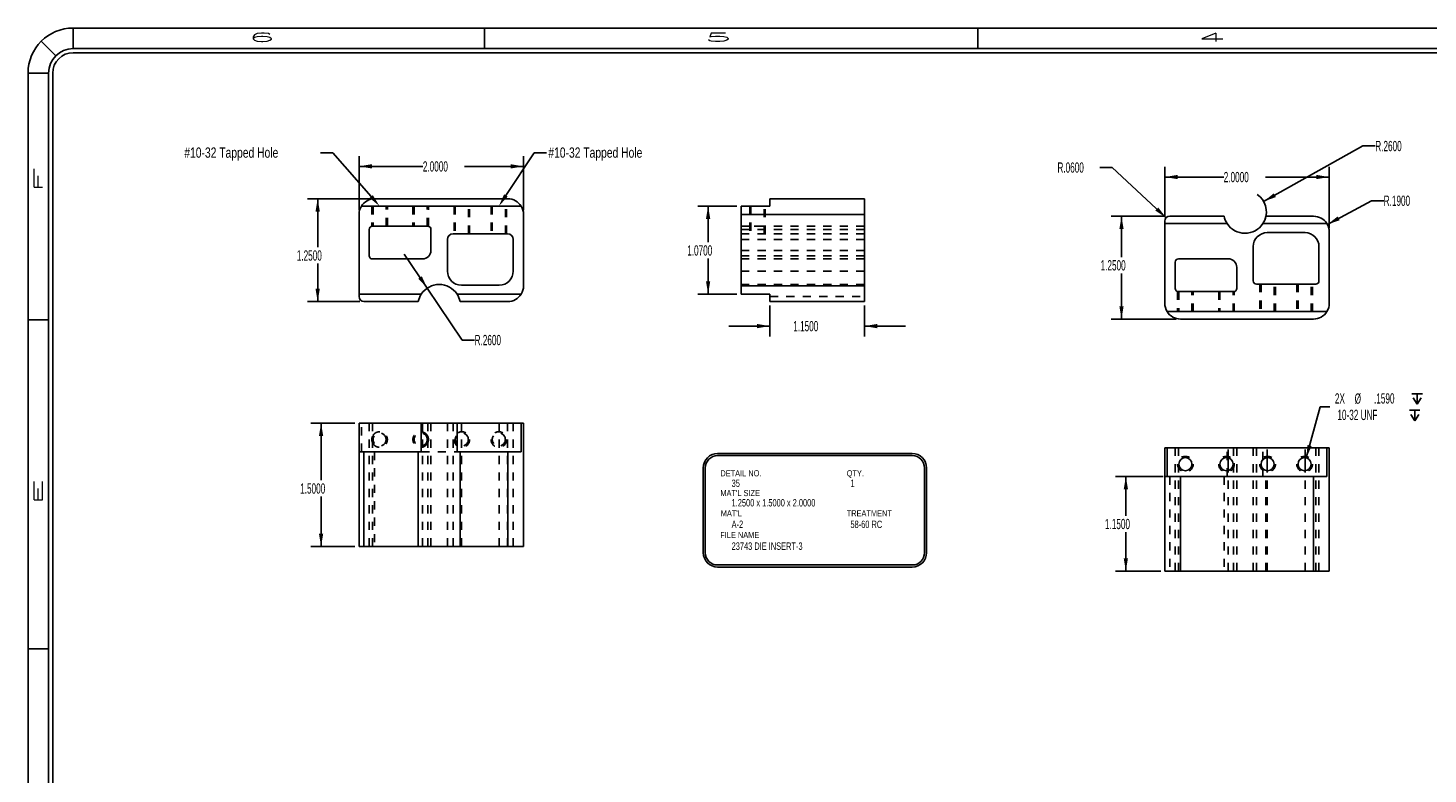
# Model space of a CAD drawing. Header units: inches. Extents: x 1802 to 2468, y -253 to -72.
# Tile 250 of 256: x 2105 to 2122, y -169 to -160. Entities that reach past the tile are written whole.
import ezdxf

# ---------------------------------------------------------------- set-up
doc = ezdxf.new("R2010")
doc.units = ezdxf.units.IN
doc.header["$LTSCALE"] = 0.5
doc.header["$MEASUREMENT"] = 0
doc.linetypes.add('HIDDEN', pattern=[0.225, 0.15, -0.075])
for name, color, linetype in [('SID-M-D', 42, 'Continuous'), ('SID-M-H', 4, 'HIDDEN'), ('SID-M-M', 233, 'Continuous'), ('SID-M-S', 105, 'Continuous')]:
    doc.layers.add(name, color=color, linetype=linetype)
doc.styles.add('R', font='ROMAND.SHX')
doc.styles.add('SLDTEXTSTYLE0', font='TXT', dxfattribs={"width": 0.595745})

# ---------------------------------------------------------------- blocks, each defined once
blk = doc.blocks.new('SW_SYMBOL_HOLE_DEPTH')
at = {"layer": 'SID-M-D', "color": 0}
for p, q in [((0, 34.4), (31.5, 34.4)), ((3.9, 21.9), (15.7, 3)), ((15.7, 34.4), (15.7, 3)), ((27.6, 21.9), (15.7, 3))]:
    blk.add_line(p, q, dxfattribs=at)
blk = doc.blocks.new('*U9')
at = {"layer": 'SID-M-S'}
for p, q in [((0, 22.55), (-34, 22.55)), ((-34, 22.3), (-34, 22.55)), ((-29, 22.55), (-29, 22.3)), ((-23, 22.55), (-23, 22.3)), ((-34.212, 22.212), (-34.389, 22.389)), ((0, 22.3), (-34, 22.3)), ((0, 22.25), (-34, 22.25)), ((-34.3, 22), (-34.55, 22)), ((-34.55, 22), (-34.55, 0)), ((-34.3, 22), (-34.3, 0)), ((-34.25, 22), (-34.25, 0)), ((-34.55, 19), (-34.3, 19)), ((-34.55, 15), (-34.3, 15))]:
    blk.add_line(p, q, dxfattribs=at)
for radius in [0.55, 0.3, 0.25]:
    blk.add_arc((-34, 22), radius, 90, 180, dxfattribs=at)
at = {"layer": 'SID-M-D', "style": 'R', "width": 4}
for s, p in [('6', (-31.882, 22.386)), ('5', (-26.327, 22.386)), ('4', (-20.327, 22.386))]:
    blk.add_text(s, height=0.1, dxfattribs=at).set_placement(p)
for s, p in [('F', (-34.374, 20.547)), ('E', (-34.374, 16.743))]:
    blk.add_text(s, height=0.1, rotation=90, dxfattribs=at).set_placement(p)

msp = doc.modelspace()

# ---------------------------------------------------------------- linework, layer by layer
at = {"layer": 'SID-M-D'}
for p, q in [((2120.42355, -161.6562), (2121.63103, -160.9815)), ((2121.63103, -160.9815), (2121.78103, -160.9815)), ((2109.10424, -161.06286), (2108.95424, -161.06286)), ((2109.57021, -161.59551), (2109.10424, -161.06286)), ((2109.42292, -161.76292), (2109.42292, -161.10422)), ((2111.20895, -161.58279), (2111.55265, -161.06286)), ((2111.42292, -161.76292), (2111.42292, -161.10422)), ((2111.55265, -161.06286), (2111.70265, -161.06286)), ((2109.42292, -161.22922), (2110.19936, -161.22922)), ((2111.42292, -161.22922), (2110.70734, -161.22922)), ((2118.58286, -161.24299), (2118.43286, -161.24299)), ((2119.23773, -161.85457), (2118.58286, -161.24299)), ((2119.22158, -161.84552), (2119.22158, -161.23409)), ((2119.22158, -161.35909), (2119.93803, -161.35909)), ((2121.22158, -161.35909), (2120.44601, -161.35909)), ((2121.22158, -161.97552), (2121.22158, -161.23409)), ((2109.56292, -161.62292), (2108.79503, -161.62292)), ((2108.92003, -161.62292), (2108.92003, -162.21323)), ((2114.01849, -161.71292), (2113.54294, -161.71292)), ((2113.66794, -161.71292), (2113.66794, -162.15169)), ((2121.1988, -161.93532), (2121.73354, -161.6469)), ((2121.73354, -161.6469), (2121.88354, -161.6469)), ((2119.23158, -161.83552), (2118.5699, -161.83552)), ((2118.6949, -161.83552), (2118.6949, -162.33261)), ((2108.92003, -162.87292), (2108.92003, -162.41167)), ((2110.2524, -162.70996), (2109.97256, -162.29561)), ((2113.66794, -162.78292), (2113.66794, -162.35012)), ((2118.6949, -163.08552), (2118.6949, -162.53105)), ((2110.2524, -162.70996), (2110.67845, -163.34078)), ((2109.43292, -162.87292), (2108.79503, -162.87292)), ((2114.01849, -162.78292), (2113.54294, -162.78292)), ((2114.41849, -162.92292), (2114.41849, -163.29663)), ((2115.56849, -162.92292), (2115.56849, -163.29663)), ((2119.36158, -163.08552), (2118.5699, -163.08552)), ((2114.41849, -163.17163), (2113.91849, -163.17163)), ((2115.56849, -163.17163), (2116.06849, -163.17163)), ((2110.67845, -163.34078), (2110.82845, -163.34078)), ((2120.94215, -164.7739), (2121.10892, -164.15151)), ((2121.10892, -164.15151), (2121.22767, -164.15151)), ((2109.37292, -164.35101), (2108.83646, -164.35101)), ((2108.96146, -164.35101), (2108.96146, -165.04686)), ((2119.20002, -165.00069), (2118.62271, -165.00069)), ((2118.74771, -165.00069), (2118.74771, -165.47829)), ((2108.96146, -165.85101), (2108.96146, -165.2453)), ((2118.74771, -166.15069), (2118.74771, -165.67672)), ((2109.37292, -165.85101), (2108.83646, -165.85101)), ((2119.17158, -166.15069), (2118.62271, -166.15069))]:
    msp.add_line(p, q, dxfattribs=at)
for centre, radius, start, end in [((2120.19658, -161.78302), 0.26, 337.650345, 54.871664), ((2121.03158, -162.02552), 0.19, 355.000273, 17.013301)]:
    msp.add_arc(centre, radius, start, end, dxfattribs=at)
for points in [[(2109.42292, -161.22922), (2109.57892, -161.25522), (2109.57892, -161.20322)], [(2111.42292, -161.22922), (2111.26692, -161.20322), (2111.26692, -161.25522)], [(2119.22158, -161.35909), (2119.37758, -161.38509), (2119.37758, -161.33309)], [(2121.22158, -161.35909), (2121.06558, -161.33309), (2121.06558, -161.38509)], [(2120.42355, -161.6562), (2120.57241, -161.6028), (2120.54705, -161.5574)], [(2108.92003, -161.62292), (2108.89403, -161.77892), (2108.94603, -161.77892)], [(2109.58978, -161.57839), (2109.67292, -161.71292), (2109.58978, -161.57839), (2109.55064, -161.61263)], [(2111.23064, -161.59712), (2111.12292, -161.71292), (2111.23064, -161.59712), (2111.18726, -161.56845)], [(2113.66794, -161.71292), (2113.64194, -161.86892), (2113.69394, -161.86892)], [(2119.23773, -161.85457), (2119.14146, -161.72909), (2119.10597, -161.76709)], [(2118.6949, -161.83552), (2118.6689, -161.99152), (2118.7209, -161.99152)], [(2121.1988, -161.93532), (2121.34845, -161.88415), (2121.32376, -161.83838)], [(2110.2524, -162.70996), (2110.18664, -162.56613), (2110.14355, -162.59524)], [(2108.92003, -162.87292), (2108.94603, -162.71692), (2108.89403, -162.71692)], [(2113.66794, -162.78292), (2113.69394, -162.62692), (2113.64194, -162.62692)], [(2118.6949, -163.08552), (2118.7209, -162.92952), (2118.6689, -162.92952)], [(2114.41849, -163.17163), (2114.26249, -163.14563), (2114.26249, -163.19763)], [(2115.56849, -163.17163), (2115.72449, -163.19763), (2115.72449, -163.14563)], [(2108.96146, -164.35101), (2108.93546, -164.50701), (2108.98746, -164.50701)], [(2120.94215, -164.7739), (2121.00764, -164.62994), (2120.95742, -164.61648)], [(2118.74771, -165.00069), (2118.72171, -165.15669), (2118.77371, -165.15669)], [(2108.96146, -165.85101), (2108.98746, -165.69501), (2108.93546, -165.69501)], [(2118.74771, -166.15069), (2118.77371, -165.99469), (2118.72171, -165.99469)]]:
    msp.add_solid(points, dxfattribs=at)
at = {"layer": 'SID-M-H'}
for p, q in [((2109.57792, -161.71292), (2109.57792, -161.95676)), ((2109.59342, -161.71292), (2109.59342, -161.95554)), ((2109.75242, -161.95554), (2109.75242, -161.71292)), ((2109.76792, -161.95554), (2109.76792, -161.71292)), ((2110.07792, -161.71292), (2110.07792, -161.95554)), ((2110.09342, -161.71292), (2110.09342, -161.95554)), ((2110.25242, -161.95554), (2110.25242, -161.71292)), ((2110.26792, -161.95676), (2110.26792, -161.71292)), ((2110.57792, -161.71292), (2110.57792, -162.04842)), ((2110.59342, -161.71292), (2110.59342, -162.04842)), ((2110.75242, -162.04842), (2110.75242, -161.71292)), ((2110.76792, -162.04842), (2110.76792, -161.71292)), ((2111.02792, -161.71292), (2111.02792, -162.04842)), ((2111.04342, -161.71292), (2111.04342, -162.04842)), ((2111.20242, -162.04842), (2111.20242, -161.71292)), ((2111.21792, -162.04842), (2111.21792, -161.71292)), ((2114.17349, -161.71292), (2114.17349, -162.04842)), ((2114.18899, -161.71292), (2114.18899, -162.04842)), ((2114.34799, -162.04842), (2114.34799, -161.71292)), ((2114.36349, -162.04842), (2114.36349, -161.71292)), ((2114.06849, -161.81292), (2115.56849, -161.81292)), ((2115.56849, -161.95554), (2114.06849, -161.95554)), ((2115.56849, -161.99554), (2114.06849, -161.99554)), ((2115.56849, -161.99554), (2114.06849, -161.99554)), ((2115.56849, -162.04842), (2114.06849, -162.04842)), ((2114.26849, -161.95554), (2114.25199, -161.95554)), ((2115.56849, -162.11842), (2114.06849, -162.11842)), ((2115.56849, -162.11842), (2114.06849, -162.11842)), ((2115.56849, -162.25054), (2114.06849, -162.25054)), ((2115.56849, -162.31554), (2114.06849, -162.31554)), ((2115.56849, -162.35554), (2114.06849, -162.35554)), ((2115.56849, -162.50342), (2114.06849, -162.50342)), ((2115.56849, -162.50342), (2114.06849, -162.50342)), ((2115.56849, -162.66542), (2114.06849, -162.66542)), ((2115.56849, -162.67342), (2114.06849, -162.67342)), ((2119.37658, -162.75168), (2119.37658, -162.99552)), ((2119.39208, -162.7529), (2119.39208, -162.99552)), ((2119.55108, -162.99552), (2119.55108, -162.7529)), ((2119.56658, -162.99552), (2119.56658, -162.7529)), ((2119.87658, -162.7529), (2119.87658, -162.99552)), ((2119.89208, -162.7529), (2119.89208, -162.99552)), ((2120.05108, -162.99552), (2120.05108, -162.7529)), ((2120.06658, -162.99552), (2120.06658, -162.75168)), ((2120.37658, -162.66002), (2120.37658, -162.99552)), ((2120.39208, -162.66002), (2120.39208, -162.99552)), ((2120.55108, -162.99552), (2120.55108, -162.66002)), ((2120.56658, -162.99552), (2120.56658, -162.66002)), ((2120.82658, -162.66002), (2120.82658, -162.99552)), ((2120.84208, -162.66002), (2120.84208, -162.99552)), ((2121.00108, -162.99552), (2121.00108, -162.66002)), ((2121.01658, -162.99552), (2121.01658, -162.66002)), ((2114.41849, -162.81292), (2115.56849, -162.81292)), ((2109.45137, -164.70101), (2109.45137, -164.35101)), ((2109.54792, -165.85101), (2109.54792, -164.35101)), ((2109.58792, -165.85101), (2109.58792, -164.35101)), ((2109.58792, -165.85101), (2109.58792, -164.35101)), ((2110.19292, -165.85101), (2110.19292, -164.35101)), ((2110.25792, -165.85101), (2110.25792, -164.35101)), ((2110.29792, -165.85101), (2110.29792, -164.35101)), ((2110.49792, -165.85101), (2110.49792, -164.35101)), ((2110.56792, -165.85101), (2110.56792, -164.35101)), ((2110.66792, -165.85101), (2110.66792, -164.35101)), ((2111.12792, -165.85101), (2111.12792, -164.35101)), ((2111.22792, -165.85101), (2111.22792, -164.35101)), ((2111.29792, -165.85101), (2111.29792, -164.35101)), ((2109.61292, -164.70101), (2109.61292, -165.85101)), ((2110.18045, -164.70101), (2110.6154, -164.70101)), ((2111.23292, -164.70101), (2111.23292, -165.85101)), ((2119.34658, -166.15069), (2119.34658, -164.65069)), ((2119.38658, -166.15069), (2119.38658, -164.65069)), ((2119.38658, -166.15069), (2119.38658, -164.65069)), ((2119.97911, -165.00069), (2119.97911, -164.65069)), ((2119.99158, -164.77375), (2119.99158, -164.65069)), ((2120.05658, -166.15069), (2120.05658, -164.65069)), ((2120.09658, -166.15069), (2120.09658, -164.65069)), ((2120.29658, -166.15069), (2120.29658, -164.65069)), ((2120.33658, -166.15069), (2120.33658, -164.65069)), ((2120.41405, -165.00069), (2120.41405, -164.65069)), ((2120.46658, -164.77135), (2120.46658, -164.65069)), ((2120.92658, -164.77135), (2120.92658, -164.65069)), ((2121.05658, -166.15069), (2121.05658, -164.65069)), ((2121.09658, -166.15069), (2121.09658, -164.65069)), ((2119.99158, -166.15069), (2119.99158, -164.92763)), ((2120.05884, -164.88655), (2120.05658, -164.89311)), ((2120.06584, -164.84024), (2120.06643, -164.85156)), ((2120.46658, -166.15069), (2120.46658, -164.93003)), ((2120.92658, -166.15069), (2120.92658, -164.93003)), ((2119.22158, -165.00069), (2119.25002, -165.00069)), ((2119.28158, -165.00069), (2119.28158, -166.15069)), ((2119.94193, -165.00069), (2119.94193, -166.15069)), ((2120.45122, -166.15069), (2120.45122, -165.00069)), ((2121.03158, -165.00069), (2121.03158, -166.15069))]:
    msp.add_line(p, q, dxfattribs=at)
for centre, radius in [((2110.67292, -164.55101), 0.095), ((2111.12292, -164.55101), 0.095), ((2109.67292, -164.55101), 0.0795), ((2110.17292, -164.55101), 0.0795), ((2110.67292, -164.55101), 0.0795), ((2111.12292, -164.55101), 0.0795), ((2119.47158, -164.85069), 0.095), ((2119.97158, -164.85069), 0.095), ((2120.47158, -164.85069), 0.095), ((2120.92158, -164.85069), 0.095)]:
    msp.add_circle(centre, radius, dxfattribs=at)
for points, knots in [([(2114.25199, -161.95554), (2114.23599, -161.95554), (2114.22606, -161.95554), (2114.22934, -161.95554), (2114.22606, -161.95554)], [0, 0, 0, 0, 0.60495112, 1, 1, 1, 1]), ([(2114.3109, -161.95554), (2114.30098, -161.95554), (2114.28498, -161.95554), (2114.26849, -161.95554), (2114.27401, -161.95554), (2114.26849, -161.95554)], [0, 0, 0, 0, 0.2459293, 0.62296465, 1, 1, 1, 1]), ([(2109.58792, -164.59344), (2109.59649, -164.60742), (2109.60733, -164.61972), (2109.62012, -164.62998), (2109.63448, -164.63788), (2109.65, -164.6432), (2109.66619, -164.64577), (2109.68259, -164.64552), (2109.69869, -164.64245), (2109.71403, -164.63665), (2109.72815, -164.62831), (2109.74062, -164.61766), (2109.75107, -164.60503), (2109.7592, -164.59079), (2109.76475, -164.57536), (2109.76757, -164.55921), (2109.76757, -164.54281), (2109.76475, -164.52666), (2109.7592, -164.51123), (2109.75107, -164.49699), (2109.74062, -164.48436), (2109.72815, -164.47371), (2109.71403, -164.46536), (2109.69869, -164.45957), (2109.68259, -164.4565), (2109.66619, -164.45625), (2109.65, -164.45882), (2109.63448, -164.46413), (2109.62012, -164.47204), (2109.60733, -164.48229), (2109.59649, -164.4946), (2109.58792, -164.50858), (2109.59061, -164.50381), (2109.58792, -164.50858)], [0, 0, 0, 0, 0.03226144, 0.06451939, 0.09677734, 0.12903529, 0.16129325, 0.1935512, 0.22580915, 0.2580671, 0.29032505, 0.32258301, 0.35484096, 0.38709891, 0.41935686, 0.45161481, 0.48387277, 0.51613072, 0.54838867, 0.58064662, 0.61290457, 0.64516253, 0.67742048, 0.70967843, 0.74193638, 0.77419434, 0.80645229, 0.83871024, 0.87096819, 0.90322614, 0.9354841, 0.96774205, 1, 1, 1, 1]), ([(2110.25792, -164.50858), (2110.24936, -164.4946), (2110.23852, -164.48229), (2110.22573, -164.47204), (2110.21137, -164.46413), (2110.19585, -164.45882), (2110.17966, -164.45625), (2110.16326, -164.4565), (2110.14716, -164.45957), (2110.13182, -164.46536), (2110.1177, -164.47371), (2110.10523, -164.48436), (2110.09478, -164.49699), (2110.08665, -164.51123), (2110.0811, -164.52666), (2110.07828, -164.54281), (2110.07828, -164.55921), (2110.0811, -164.57536), (2110.08665, -164.59079), (2110.09478, -164.60503), (2110.10523, -164.61766), (2110.1177, -164.62831), (2110.13182, -164.63665), (2110.14716, -164.64245), (2110.16326, -164.64552), (2110.17966, -164.64577), (2110.19585, -164.6432), (2110.21137, -164.63788), (2110.22573, -164.62998), (2110.23852, -164.61972), (2110.24936, -164.60742), (2110.25792, -164.59344), (2110.25524, -164.59821), (2110.25792, -164.59344)], [0, 0, 0, 0, 0.03224849, 0.06450687, 0.09676525, 0.12902364, 0.16128202, 0.19354041, 0.22579879, 0.25805717, 0.29031556, 0.32257394, 0.35483232, 0.38709071, 0.41934909, 0.45160748, 0.48386586, 0.51612424, 0.54838263, 0.58064101, 0.61289939, 0.64515778, 0.67741616, 0.70967455, 0.74193293, 0.77419131, 0.8064497, 0.83870808, 0.87096646, 0.90322485, 0.93548323, 0.96774162, 1, 1, 1, 1]), ([(2109.58792, -164.50858), (2109.58218, -164.52288), (2109.57877, -164.53834), (2109.57797, -164.55394), (2109.57983, -164.56992), (2109.58792, -164.59344), (2109.58476, -164.58572), (2109.58792, -164.59344)], [0, 0, 0, 0, 0.1754019, 0.35574215, 0.53357774, 0.71675185, 1, 1, 1, 1]), ([(2110.25792, -164.59344), (2110.26366, -164.57914), (2110.26708, -164.56368), (2110.26788, -164.54808), (2110.26602, -164.5321), (2110.25792, -164.50858), (2110.26109, -164.5163), (2110.25792, -164.50858)], [0, 0, 0, 0, 0.17544748, 0.35577776, 0.53360352, 0.7167675, 1, 1, 1, 1])]:
    msp.add_open_spline(points, degree=3, knots=knots, dxfattribs=at)
at = {"layer": 'SID-M-M'}
for p, q in [((2113.78403, -164.72109), (2116.15001, -164.72109)), ((2113.78403, -164.74609), (2116.15001, -164.74609)), ((2113.60903, -164.89609), (2113.60903, -165.92661)), ((2113.63403, -164.89609), (2113.63403, -165.92661)), ((2116.30001, -164.89609), (2116.30001, -165.92661)), ((2116.32501, -164.89609), (2116.32501, -165.92661)), ((2113.78403, -166.07661), (2116.15001, -166.07661)), ((2113.78403, -166.10161), (2116.15001, -166.10161))]:
    msp.add_line(p, q, dxfattribs=at)
for centre, radius, start, end in [((2113.78403, -164.89609), 0.175, 90, 180), ((2113.78403, -164.89609), 0.15, 90, 180), ((2116.15001, -164.89609), 0.175, 0, 90), ((2116.15001, -164.89609), 0.15, 0, 90), ((2113.78403, -165.92661), 0.175, 180, 270), ((2113.78403, -165.92661), 0.15, 180, 270), ((2116.15001, -165.92661), 0.15, 270, 0), ((2116.15001, -165.92661), 0.175, 270, 0)]:
    msp.add_arc(centre, radius, start, end, dxfattribs=at)
at = {"layer": 'SID-M-S'}
for p, q in [((2109.45137, -161.71292), (2111.39448, -161.71292)), ((2111.23292, -161.62292), (2109.61292, -161.62292)), ((2114.06849, -161.81292), (2114.06849, -161.71292)), ((2114.41849, -161.71292), (2114.06849, -161.71292)), ((2114.41849, -161.62292), (2115.56849, -161.62292)), ((2114.41849, -161.71292), (2114.41849, -161.62292)), ((2115.56849, -161.81292), (2115.56849, -161.62292)), ((2109.42292, -161.81292), (2109.42292, -162.78292)), ((2111.42292, -162.68292), (2111.42292, -161.81292)), ((2114.06849, -161.81292), (2115.56849, -161.81292)), ((2114.06849, -162.68292), (2114.06849, -161.81292)), ((2115.56849, -162.68292), (2115.56849, -161.81292)), ((2119.22158, -161.89552), (2119.22158, -161.92552)), ((2119.94193, -161.83552), (2119.28158, -161.83552)), ((2121.03158, -161.83552), (2120.45122, -161.83552)), ((2109.54792, -161.99554), (2109.54792, -162.31554)), ((2110.25792, -161.95554), (2109.58792, -161.95554)), ((2110.29792, -162.25054), (2110.29792, -161.99554)), ((2111.22792, -162.04842), (2110.56792, -162.04842)), ((2119.22158, -161.92552), (2119.97911, -161.92552)), ((2119.22158, -161.92552), (2119.22158, -162.89552)), ((2120.41405, -161.92552), (2121.19313, -161.92552)), ((2120.92658, -162.03502), (2120.46658, -162.03502)), ((2121.22158, -162.89552), (2121.22158, -162.02552)), ((2110.49792, -162.11842), (2110.49792, -162.50342)), ((2111.29792, -162.50342), (2111.29792, -162.11842)), ((2120.29658, -162.20502), (2120.29658, -162.62002)), ((2121.09658, -162.62002), (2121.09658, -162.20502)), ((2109.58792, -162.35554), (2110.19292, -162.35554)), ((2119.34658, -162.3929), (2119.34658, -162.7129)), ((2119.99158, -162.3529), (2119.38658, -162.3529)), ((2120.09658, -162.7129), (2120.09658, -162.4579)), ((2110.66792, -162.67342), (2111.12792, -162.67342)), ((2114.06849, -162.68292), (2115.56849, -162.68292)), ((2114.06849, -162.78292), (2114.06849, -162.68292)), ((2115.56849, -162.87292), (2115.56849, -162.68292)), ((2119.38658, -162.7529), (2120.05658, -162.7529)), ((2120.33658, -162.66002), (2121.05658, -162.66002)), ((2110.18045, -162.78292), (2109.42292, -162.78292)), ((2109.42292, -162.78292), (2109.42292, -162.81292)), ((2109.48292, -162.87292), (2110.14328, -162.87292)), ((2111.39448, -162.78292), (2110.6154, -162.78292)), ((2110.65257, -162.87292), (2111.23292, -162.87292)), ((2114.41849, -162.78292), (2114.06849, -162.78292)), ((2114.41849, -162.87292), (2114.41849, -162.78292)), ((2114.41849, -162.87292), (2115.56849, -162.87292)), ((2121.19313, -162.99552), (2119.25002, -162.99552)), ((2119.41158, -163.08552), (2121.03158, -163.08552)), ((2110.18045, -164.35101), (2109.42292, -164.35101)), ((2109.42292, -164.70101), (2109.42292, -164.35101)), ((2110.18045, -164.70101), (2110.18045, -164.35101)), ((2110.6154, -164.35101), (2110.18045, -164.35101)), ((2110.6154, -164.70101), (2110.6154, -164.35101)), ((2111.39448, -164.35101), (2110.6154, -164.35101)), ((2111.39448, -164.70101), (2111.39448, -164.35101)), ((2111.39448, -164.35101), (2111.42292, -164.35101)), ((2111.42292, -164.35101), (2111.42292, -165.85101)), ((2109.42292, -164.70101), (2109.42292, -165.85101)), ((2109.42292, -164.70101), (2109.48292, -164.70101)), ((2109.48292, -164.70101), (2109.48292, -165.85101)), ((2109.48292, -164.70101), (2110.14328, -164.70101)), ((2110.14328, -165.85101), (2110.14328, -164.70101)), ((2110.14328, -164.70101), (2110.18045, -164.70101)), ((2110.6154, -164.70101), (2110.65257, -164.70101)), ((2110.65257, -164.70101), (2110.65257, -165.85101)), ((2110.65257, -164.70101), (2111.23292, -164.70101)), ((2111.23292, -164.70101), (2111.23292, -165.85101)), ((2111.23292, -164.70101), (2111.39448, -164.70101)), ((2119.22158, -164.65069), (2119.22158, -166.15069)), ((2119.22158, -164.65069), (2119.25002, -164.65069)), ((2119.25002, -165.00069), (2119.25002, -164.65069)), ((2121.19313, -164.65069), (2119.25002, -164.65069)), ((2119.99158, -164.92763), (2119.99158, -164.77375)), ((2120.46658, -164.93003), (2120.46658, -164.77135)), ((2120.92658, -164.93003), (2120.92658, -164.77135)), ((2121.19313, -165.00069), (2121.19313, -164.65069)), ((2121.19313, -164.65069), (2121.22158, -164.65069)), ((2121.22158, -164.65069), (2121.22158, -166.15069)), ((2119.25002, -165.00069), (2119.41158, -165.00069)), ((2119.41158, -165.00069), (2119.41158, -166.15069)), ((2119.41158, -165.00069), (2121.03158, -165.00069)), ((2121.03158, -165.00069), (2121.03158, -166.15069)), ((2121.03158, -165.00069), (2121.19313, -165.00069)), ((2109.42292, -165.85101), (2109.48292, -165.85101)), ((2109.48292, -165.85101), (2110.14328, -165.85101)), ((2110.65257, -165.85101), (2110.14328, -165.85101)), ((2110.65257, -165.85101), (2111.23292, -165.85101)), ((2111.23292, -165.85101), (2111.42292, -165.85101)), ((2119.22158, -166.15069), (2119.41158, -166.15069)), ((2119.41158, -166.15069), (2121.03158, -166.15069)), ((2121.03158, -166.15069), (2121.22158, -166.15069))]:
    msp.add_line(p, q, dxfattribs=at)
for centre in [(2119.47158, -164.85069), (2119.97158, -164.85069), (2120.47158, -164.85069), (2120.92158, -164.85069)]:
    msp.add_circle(centre, 0.0795, dxfattribs=at)
for centre, radius, start, end in [((2109.61292, -161.81292), 0.19, 148.243136, 180), ((2109.61292, -161.81292), 0.19, 90, 148.243136), ((2111.23292, -161.81292), 0.19, 31.756864, 90), ((2111.23292, -161.81292), 0.19, 0, 31.756864), ((2119.28158, -161.89552), 0.06, 90, 180), ((2120.19658, -161.78302), 0.26, 191.649438, 213.235182), ((2120.19658, -161.78302), 0.26, 326.764818, 348.350562), ((2121.03158, -162.02552), 0.19, 31.756864, 90), ((2109.58792, -161.99554), 0.04, 90, 180), ((2110.25792, -161.99554), 0.04, 0, 90), ((2110.56792, -162.11842), 0.07, 90, 180), ((2111.22792, -162.11842), 0.07, 0, 90), ((2120.19658, -161.78302), 0.26, 213.235182, 326.764818), ((2120.46658, -162.20502), 0.17, 90, 180), ((2120.92658, -162.20502), 0.17, 0, 90), ((2121.03158, -162.02552), 0.19, 0, 31.756864), ((2109.58792, -162.31554), 0.04, 180, 270), ((2110.19292, -162.25054), 0.105, 270, 0), ((2119.38658, -162.3929), 0.04, 90, 180), ((2119.99158, -162.4579), 0.105, 0, 90), ((2110.66792, -162.50342), 0.17, 180, 270), ((2111.12792, -162.50342), 0.17, 270, 0), ((2110.39792, -162.92542), 0.26, 33.235182, 146.764818), ((2111.23292, -162.68292), 0.19, 328.243136, 0), ((2119.38658, -162.7129), 0.04, 180, 270), ((2120.05658, -162.7129), 0.04, 270, 0), ((2120.33658, -162.62002), 0.04, 180, 270), ((2121.05658, -162.62002), 0.04, 270, 0), ((2109.48292, -162.81292), 0.06, 180, 270), ((2110.39792, -162.92542), 0.26, 146.764818, 168.350562), ((2110.39792, -162.92542), 0.26, 11.649438, 33.235182), ((2111.23292, -162.68292), 0.19, 270, 328.243136), ((2119.41158, -162.89552), 0.19, 180, 211.756864), ((2121.03158, -162.89552), 0.19, 328.243136, 0), ((2119.41158, -162.89552), 0.19, 211.756864, 270), ((2121.03158, -162.89552), 0.19, 270, 328.243136)]:
    msp.add_arc(centre, radius, start, end, dxfattribs=at)

# ---------------------------------------------------------------- block references
at = {"layer": 'SID-M-D'}
msp.add_blockref('*U9', (2139.94756, -182.09685), dxfattribs=at)
at = {"layer": 'SID-M-D', "xscale": 0.00405556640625, "yscale": 0.00405556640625, "zscale": 0.00405556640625}
for p in [(2122.22678, -164.13418), (2122.19676, -164.33452)]:
    msp.add_blockref('SW_SYMBOL_HOLE_DEPTH', p, dxfattribs=at)

# ---------------------------------------------------------------- texts
at = {"layer": 'SID-M-D', "style": 'SLDTEXTSTYLE0', "width": 0.75}
for s, height, p in [('#10-32 Tapped Hole', 0.125, (2107.2983, -161.1243)), ('#10-32 Tapped Hole', 0.125, (2111.72518, -161.1243)), ('DETAIL NO.', 0.075, (2113.81691, -164.99888)), ('QTY.', 0.075, (2115.35315, -164.99888)), ('35', 0.09, (2113.95385, -165.12816)), ('1', 0.09, (2115.39888, -165.12816)), ("MAT'L SIZE", 0.075, (2113.81691, -165.23899)), ('1.2500 x 1.5000 x 2.0000', 0.09, (2113.95385, -165.36497)), ("MAT'L", 0.075, (2113.82154, -165.48516)), ('TREATMENT', 0.075, (2115.35315, -165.48516)), ('A-2', 0.09, (2113.95385, -165.62621)), ('58-60 RC', 0.09, (2115.39888, -165.62728)), ('FILE NAME', 0.075, (2113.81561, -165.74929)), ('23743 DIE INSERT-3', 0.09, (2113.95385, -165.89231))]:
    msp.add_text(s, height=height, dxfattribs=at).set_placement(p)
at = {"layer": 'SID-M-D', "char_height": 0.125, "attachment_point": 1, "style": 'SLDTEXTSTYLE0'}
for s, insert in [('R.2600', (2121.78103, -160.91959)), ('2.0000', (2110.19936, -161.16731)), ('R.0600', (2117.91602, -161.18107)), ('2.0000', (2119.93803, -161.29718)), ('R.1900', (2121.88354, -161.58499)), ('1.0700', (2113.41394, -162.18899)), ('1.2500', (2108.66604, -162.25054)), ('1.2500', (2118.44091, -162.36992)), ('1.1500', (2114.703, -163.10972)), ('R.2600', (2110.82845, -163.27887)), ('2X', (2121.29017, -163.98847)), ('%%c', (2121.53028, -163.99038)), ('.1590', (2121.76567, -163.98847)), ('10-32 UNF', (2121.32019, -164.18882)), ('1.5000', (2108.70747, -165.08417)), ('1.1500', (2118.49372, -165.51559))]:
    msp.add_mtext(s, dxfattribs=dict(at, insert=insert))

doc.saveas('drawing.dxf')
